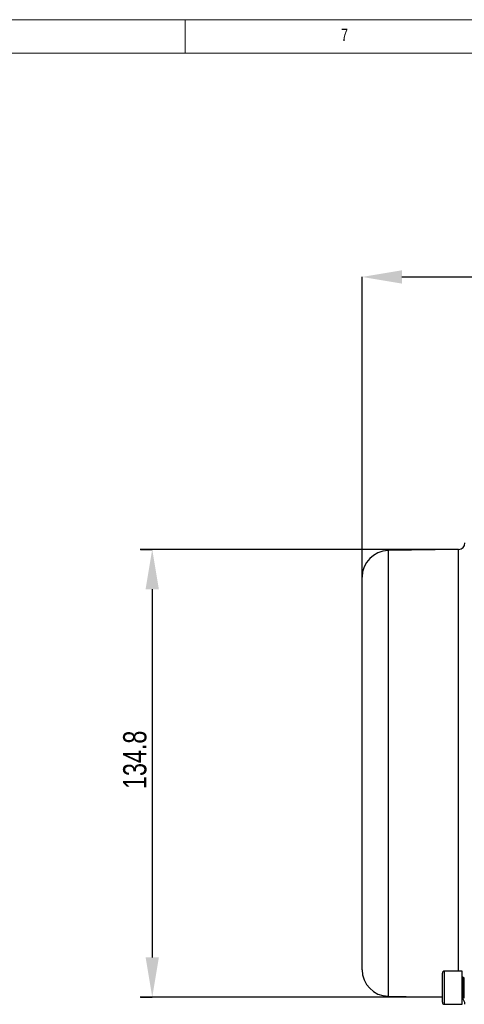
# Model space of a CAD drawing. Header units: millimetres. Extents: x 5 to 589, y 5 to 415.
# Tile 11 of 18: x 296 to 363, y 267 to 415. Entities that reach past the tile are written whole.
import ezdxf

# ---------------------------------------------------------------- set-up
doc = ezdxf.new("R2010")
doc.units = ezdxf.units.MM
doc.header["$PDSIZE"] = -1
doc.layers.add('QUOTE', color=1, linetype='Continuous')
doc.styles.add('SLDTEXTSTYLE0', font='TXT', dxfattribs={"width": 0.75})
doc.dimstyles.new('SLDDIMSTYLE0', dxfattribs={"dimtxt": 3.5, "dimasz": 6, "dimexe": 0, "dimexo": 0.0625, "dimgap": 0.875, "dimtad": 1, "dimdec": 1, "dimlfac": 2, "dimrnd": 1e-09, "dimzin": 12, "dimdsep": 46, "dimtxsty": 'SLDTEXTSTYLE0', "dimsah": 1, "dimcen": 0.09, "dimadec": 0, "dimazin": 3, "dimtfac": 1, "dimtdec": 3, "dimtofl": 0, "dimtmove": 0, "dimatfit": 3, "dimfxl": 1, "dimfrac": 2, "dimtolj": 1, "dimtzin": 12, "dimarcsym": 0})

# ---------------------------------------------------------------- blocks, each defined once
blk = doc.blocks.new('_D_11')
at = {"layer": 'Defpoints', "color": 0}
for p in [(313.74, 335.31), (313.74, 267.89), (315.57, 267.89)]:
    blk.add_point(p, dxfattribs=at)
at = {"layer": 'QUOTE', "color": 0, "lineweight": -2}
for p, q in [((313.8, 335.31), (315.57, 335.31)), ((315.57, 329.31), (315.57, 273.89)), ((313.8, 267.89), (315.57, 267.89))]:
    blk.add_line(p, q, dxfattribs=at)
at = {"layer": 'QUOTE', "color": 0}
for points in [[(314.57, 329.31), (316.57, 329.31), (315.57, 335.31)], [(314.57, 273.89), (316.57, 273.89), (315.57, 267.89)]]:
    blk.add_solid(points, dxfattribs=at)
at = {"layer": 'QUOTE', "color": 0, "insert": (311.19, 303.63), "char_height": 3.5, "attachment_point": 2, "rotation": 90, "style": 'SLDTEXTSTYLE0'}
blk.add_mtext('\\A1;134.8', dxfattribs=at)
blk = doc.blocks.new('_D_14')
at = {"layer": 'Defpoints', "color": 0}
for p in [(474.17, 376.34), (347.17, 331.13), (474.17, 331.13)]:
    blk.add_point(p, dxfattribs=at)
at = {"layer": 'QUOTE', "color": 0, "lineweight": -2}
for p, q in [((347.17, 331.19), (347.17, 376.34)), ((353.17, 376.34), (468.17, 376.34)), ((474.17, 331.19), (474.17, 376.34))]:
    blk.add_line(p, q, dxfattribs=at)
at = {"layer": 'QUOTE', "color": 0}
for points in [[(353.17, 377.34), (353.17, 375.34), (347.17, 376.34)], [(468.17, 377.34), (468.17, 375.34), (474.17, 376.34)]]:
    blk.add_solid(points, dxfattribs=at)
at = {"layer": 'QUOTE', "color": 0, "insert": (410.91, 380.71), "char_height": 3.5, "attachment_point": 2, "style": 'SLDTEXTSTYLE0'}
blk.add_mtext('\\A1;254', dxfattribs=at)

msp = doc.modelspace()

# ---------------------------------------------------------------- linework, layer by layer
at = {"color": 7, "linetype": 'Continuous', "lineweight": 18}
for p, q in [((589.403, 415.077), (5.014, 415.077)), ((320.514, 415.077), (320.514, 410.077)), ((420.514, 410.039), (10.014, 410.039))]:
    msp.add_line(p, q, dxfattribs=at)
at = {"color": 7}
for p, q in [((361.685, 335.311), (351.098, 335.126)), ((351.098, 335.126), (351.098, 268.03)), ((361.685, 301.578), (361.685, 335.311)), ((347.168, 301.578), (347.168, 331.126)), ((347.168, 272.029), (347.168, 301.578)), ((361.685, 271.818), (361.685, 301.578)), ((359.268, 267.569), (359.268, 271.518)), ((362.268, 271.818), (359.568, 271.818)), ((359.568, 267.331), (359.568, 271.818)), ((362.268, 267.331), (362.268, 271.818)), ((362.567, 270.825), (362.352, 270.9)), ((362.352, 268.061), (362.352, 270.9)), ((362.567, 268.12), (362.567, 270.825)), ((351.098, 268.03), (359.268, 267.887)), ((359.268, 267.118), (359.268, 267.569)), ((359.568, 266.818), (359.568, 267.331)), ((362.268, 266.818), (362.268, 267.331)), ((362.352, 267.736), (362.352, 268.061)), ((362.352, 267.736), (362.567, 267.811)), ((362.567, 267.811), (362.567, 268.12)), ((359.568, 266.818), (362.268, 266.818))]:
    msp.add_line(p, q, dxfattribs=at)
for centre, radius, start, end in [((351.168, 331.126), 4, 91, 180), ((361.668, 336.31), 1, 271, 0), ((351.168, 272.029), 4, 180, 269), ((359.568, 271.518), 0.3, 90, 180), ((362.393, 271.018), 0.125, 180, 250.76933), ((359.568, 267.118), 0.3, 180, 270), ((362.393, 267.618), 0.125, 109.23067, 180), ((361.668, 266.845), 1, 0, 52.95093)]:
    msp.add_arc(centre, radius, start, end, dxfattribs=at)
at = {"layer": 'QUOTE'}
for p, q in [((361.685, 335.311), (313.736, 335.311)), ((359.268, 267.888), (313.736, 267.888))]:
    msp.add_line(p, q, dxfattribs=at)

# ---------------------------------------------------------------- texts
at = {"color": 7, "linetype": 'Continuous', "lineweight": 0, "insert": (344.025, 413.745), "char_height": 1.852, "attachment_point": 1, "style": 'SLDTEXTSTYLE0'}
msp.add_mtext('7', dxfattribs=at)

# ---------------------------------------------------------------- dimensions: what is measured, and where the dimension line sits
at = {"layer": 'QUOTE'}
dim = msp.add_linear_dim(base=(474.168, 376.336), p1=(347.168, 331.126), p2=(474.168, 331.126), dimstyle='SLDDIMSTYLE0', dxfattribs=at)
dim.commit()
dim.dimension.update_dxf_attribs({"geometry": '_D_14', "text_midpoint": (410.91, 376.336), "dimtype": 160})
dim = msp.add_linear_dim(base=(315.565, 267.888), p1=(313.736, 335.311), p2=(313.736, 267.888), angle=90, dimstyle='SLDDIMSTYLE0', dxfattribs=at)
dim.commit()
dim.dimension.update_dxf_attribs({"geometry": '_D_11', "text_midpoint": (315.565, 303.629), "dimtype": 160})

doc.saveas('drawing.dxf')
